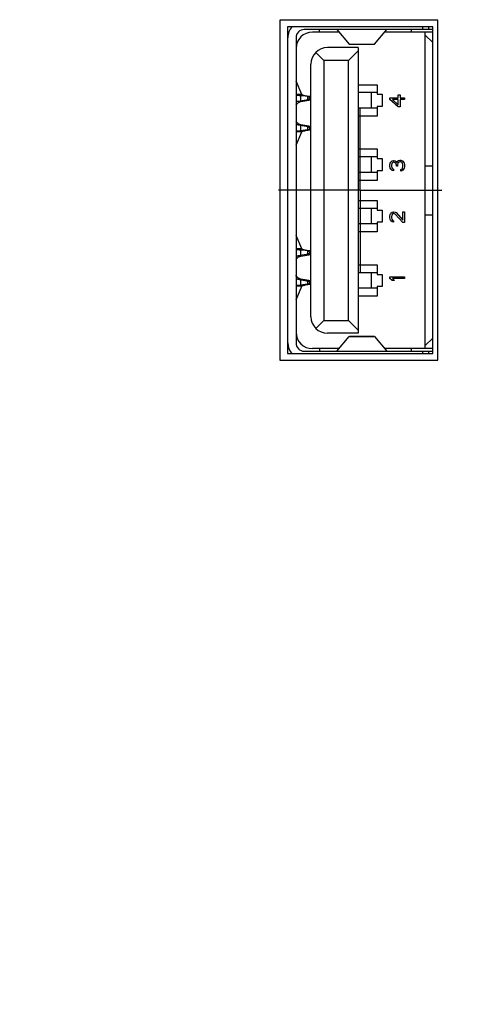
# Model space of a CAD drawing. Header units: inches. Extents: x 0.2 to 16.8, y 0.1 to 10.8.
# Tile 5 of 21: x 6.9 to 7.6, y 4.5 to 6. Entities that reach past the tile are written whole.
import ezdxf

# ---------------------------------------------------------------- set-up
doc = ezdxf.new("R2010")
doc.units = ezdxf.units.IN
doc.header["$LTSCALE"] = 0.935
doc.header["$MEASUREMENT"] = 0
doc.linetypes.add('CENTER', pattern=[0.6, 0.375, -0.075, 0.075, -0.075])
doc.layers.get('0').update_dxf_attribs({"linetype": 'CONTINUOUS'})
doc.layers.add('DEFAULT_1', color=7, linetype='CENTER')
doc.layers.add('DIMENSIONS', color=7, linetype='CONTINUOUS')
doc.styles.get("Standard").update_dxf_attribs({"font": 'txt', "width": 0.8})
doc.dimstyles.new('DIMSTYLE_1', dxfattribs={"dimtxt": 0.125, "dimasz": 0.18, "dimexe": 0.18, "dimexo": 0.0625, "dimgap": 0.09, "dimtad": 0, "dimtih": 1, "dimtoh": 1, "dimdec": 3, "dimzin": 4, "dimdsep": 46, "dimtxsty": 'STANDARD', "dimblk": '_FILLED', "dimblk1": '_FILLED', "dimblk2": '_FILLED', "dimcen": 0.09, "dimadec": 0, "dimazin": 0, "dimtp": 0.01, "dimtm": 0.01, "dimtfac": 1, "dimtdec": 3, "dimtofl": 0, "dimtmove": 0, "dimatfit": 3, "dimldrblk": '_FILLED', "dimfxl": 1, "dimtolj": 1, "dimtzin": 4, "dimarcsym": 0})

# ---------------------------------------------------------------- blocks, each defined once
blk = doc.blocks.new('*D1')
at = {"layer": 'DIMENSIONS', "color": 2, "linetype": 'CONTINUOUS'}
blk.add_line((6.1408, 5.055), (6.1408, 9.0511), dxfattribs=at)
at = {"layer": 'DIMENSIONS', "color": 2, "linetype": 'CONTINUOUS', "width": 0.8}
for s, p in [(']', (6.2033, 10.3386)), ('49.38', (6.2033, 9.8386)), ('[', (6.2033, 9.7386)), ('1.944', (6.2033, 9.1136))]:
    blk.add_text(s, height=0.125, rotation=90, dxfattribs=at).set_placement(p)
blk = doc.blocks.new('_FILLED')
at = {"color": 0, "linetype": 'BYBLOCK'}
blk.add_solid([(0, 0), (-1, 0.1736), (-1, -0.1736)], dxfattribs=at)

msp = doc.modelspace()

# ---------------------------------------------------------------- linework, layer by layer
at = {"color": 7, "linetype": 'CONTINUOUS'}
for p, q in [((7.2648, 6.0461), (7.2648, 5.5261)), ((7.5068, 6.0461), (7.2648, 6.0461)), ((7.5068, 5.5261), (7.5068, 6.0461)), ((7.2768, 6.0359), (7.2768, 5.5359)), ((7.4988, 6.0359), (7.2768, 6.0359)), ((7.4988, 6.0317), (7.3023, 6.0317)), ((7.3554, 6.0278), (7.3149, 6.0278)), ((7.3256, 6.0278), (7.3256, 6.0317)), ((7.3521, 6.0316), (7.3711, 6.0094)), ((7.4099, 6.0094), (7.4289, 6.0316)), ((7.4988, 6.0278), (7.4256, 6.0278)), ((7.4665, 6.0278), (7.4665, 6.0317)), ((7.483, 6.0359), (7.483, 6.0317)), ((7.4874, 5.5435), (7.4874, 6.0278)), ((7.4929, 6.0317), (7.4929, 6.0359)), ((7.4988, 5.5359), (7.4988, 6.0359)), ((7.2897, 6.0191), (7.2897, 5.5522)), ((7.4874, 6.023), (7.4988, 6.0117)), ((7.3323, 5.9845), (7.32, 5.9968)), ((7.385, 6.0041), (7.3378, 6.0041)), ((7.385, 5.9994), (7.3701, 5.9845)), ((7.3711, 6.0094), (7.4099, 6.0094)), ((7.3714, 6.0093), (7.3711, 6.0094)), ((7.3714, 6.0093), (7.4097, 6.0093)), ((7.385, 6.0041), (7.385, 5.5671)), ((7.4099, 6.0094), (7.4097, 6.0093)), ((7.3701, 5.9845), (7.3323, 5.9845)), ((7.3323, 5.9845), (7.3323, 5.5868)), ((7.3701, 5.5868), (7.3701, 5.9845)), ((7.3126, 5.5923), (7.3126, 5.9789)), ((7.2987, 5.9322), (7.2898, 5.9529)), ((7.385, 5.9474), (7.4138, 5.9474)), ((7.4138, 5.9474), (7.4138, 5.9327)), ((7.2987, 5.9322), (7.2897, 5.9322)), ((7.2897, 5.9216), (7.3081, 5.9248)), ((7.2973, 5.9214), (7.2897, 5.9214)), ((7.2966, 5.9308), (7.3039, 5.9308)), ((7.3071, 5.9293), (7.2966, 5.9308)), ((7.2966, 5.9308), (7.2966, 5.9228)), ((7.2973, 5.9214), (7.3126, 5.924)), ((7.3039, 5.9308), (7.3126, 5.9295)), ((7.3126, 5.9293), (7.3071, 5.9293)), ((7.3071, 5.9293), (7.3071, 5.9246)), ((7.3081, 5.9248), (7.3126, 5.9248)), ((7.4138, 5.9352), (7.385, 5.9352)), ((7.4048, 5.9352), (7.4048, 5.9116)), ((7.4138, 5.9327), (7.4216, 5.9327)), ((7.4216, 5.9327), (7.4216, 5.9142)), ((7.4334, 5.9274), (7.4461, 5.9274)), ((7.4334, 5.9246), (7.4334, 5.9274)), ((7.4461, 5.9136), (7.4334, 5.9246)), ((7.4461, 5.9246), (7.4372, 5.9246)), ((7.4372, 5.9246), (7.4461, 5.9168)), ((7.4461, 5.932), (7.4489, 5.932)), ((7.4461, 5.9274), (7.4461, 5.932)), ((7.4461, 5.9168), (7.4461, 5.9246)), ((7.4489, 5.932), (7.4489, 5.9274)), ((7.4489, 5.9274), (7.4555, 5.9274)), ((7.4555, 5.9246), (7.4489, 5.9246)), ((7.4489, 5.9246), (7.4489, 5.9136)), ((7.4555, 5.9274), (7.4555, 5.9246)), ((7.4138, 5.9116), (7.385, 5.9116)), ((7.4216, 5.9142), (7.4138, 5.9142)), ((7.4138, 5.9142), (7.4138, 5.8994)), ((7.4489, 5.9136), (7.4461, 5.9136)), ((7.4138, 5.8994), (7.385, 5.8994)), ((7.2973, 5.8861), (7.2897, 5.8861)), ((7.3081, 5.8827), (7.2897, 5.8859)), ((7.2987, 5.8753), (7.2897, 5.8753)), ((7.2898, 5.8546), (7.2987, 5.8753)), ((7.2966, 5.8847), (7.2966, 5.8767)), ((7.3071, 5.8782), (7.2966, 5.8767)), ((7.3039, 5.8767), (7.2966, 5.8767)), ((7.3126, 5.8835), (7.2973, 5.8861)), ((7.3126, 5.878), (7.3039, 5.8767)), ((7.3071, 5.8829), (7.3071, 5.8782)), ((7.3126, 5.8782), (7.3071, 5.8782)), ((7.3126, 5.8827), (7.3081, 5.8827)), ((7.385, 5.849), (7.4138, 5.849)), ((7.4138, 5.849), (7.4138, 5.8343)), ((7.4138, 5.8368), (7.385, 5.8368)), ((7.4048, 5.8368), (7.4048, 5.8132)), ((7.4138, 5.8343), (7.4216, 5.8343)), ((7.4216, 5.8343), (7.4216, 5.8158)), ((7.4349, 5.8289), (7.4367, 5.8308)), ((7.4367, 5.8308), (7.4386, 5.8312)), ((7.4386, 5.8312), (7.4395, 5.8312)), ((7.4395, 5.8312), (7.4414, 5.8308)), ((7.4414, 5.8308), (7.4428, 5.8299)), ((7.4442, 5.828), (7.4452, 5.8303)), ((7.4452, 5.8303), (7.4466, 5.8312)), ((7.4466, 5.8312), (7.4485, 5.8317)), ((7.4485, 5.8317), (7.4503, 5.8317)), ((7.4503, 5.8317), (7.4517, 5.8312)), ((7.4517, 5.8312), (7.4531, 5.8303)), ((7.4531, 5.8303), (7.4541, 5.8289)), ((7.4216, 5.8158), (7.4138, 5.8158)), ((7.4138, 5.8158), (7.4138, 5.801)), ((7.4334, 5.8239), (7.4339, 5.8271)), ((7.4334, 5.823), (7.4334, 5.8239)), ((7.4339, 5.8198), (7.4334, 5.823)), ((7.4339, 5.8271), (7.4349, 5.8289)), ((7.4349, 5.8179), (7.4339, 5.8198)), ((7.4367, 5.8161), (7.4349, 5.8179)), ((7.4363, 5.8266), (7.4358, 5.8244)), ((7.4358, 5.8244), (7.4358, 5.8225)), ((7.4358, 5.8225), (7.4363, 5.8202)), ((7.4372, 5.828), (7.4363, 5.8266)), ((7.4363, 5.8202), (7.4372, 5.8188)), ((7.4386, 5.8156), (7.4367, 5.8161)), ((7.4386, 5.8289), (7.4372, 5.828)), ((7.4372, 5.8188), (7.4386, 5.8179)), ((7.4395, 5.8289), (7.4386, 5.8289)), ((7.4386, 5.8179), (7.4386, 5.8156)), ((7.4414, 5.828), (7.4395, 5.8289)), ((7.4424, 5.8271), (7.4414, 5.828)), ((7.4433, 5.8244), (7.4424, 5.8271)), ((7.4428, 5.8299), (7.4442, 5.828)), ((7.4433, 5.8225), (7.4433, 5.8244)), ((7.4452, 5.8225), (7.4433, 5.8225)), ((7.4456, 5.8271), (7.4452, 5.8244)), ((7.4452, 5.8244), (7.4452, 5.8225)), ((7.4466, 5.8285), (7.4456, 5.8271)), ((7.4485, 5.8294), (7.4466, 5.8285)), ((7.4503, 5.8294), (7.4485, 5.8294)), ((7.4513, 5.8289), (7.4503, 5.8294)), ((7.4503, 5.8175), (7.4513, 5.8179)), ((7.4503, 5.8152), (7.4503, 5.8175)), ((7.4517, 5.8156), (7.4503, 5.8152)), ((7.4522, 5.828), (7.4513, 5.8289)), ((7.4513, 5.8179), (7.4522, 5.8188)), ((7.4531, 5.8165), (7.4517, 5.8156)), ((7.4527, 5.8271), (7.4522, 5.828)), ((7.4522, 5.8188), (7.4527, 5.8198)), ((7.4531, 5.8248), (7.4527, 5.8271)), ((7.4527, 5.8198), (7.4531, 5.8221)), ((7.4531, 5.8221), (7.4531, 5.8248)), ((7.4541, 5.8179), (7.4531, 5.8165)), ((7.4541, 5.8289), (7.455, 5.8271)), ((7.455, 5.8198), (7.4541, 5.8179)), ((7.455, 5.8271), (7.4555, 5.8253)), ((7.4555, 5.8216), (7.455, 5.8198)), ((7.4555, 5.8253), (7.4555, 5.8216)), ((7.4874, 5.8234), (7.4988, 5.8234)), ((7.4138, 5.8132), (7.385, 5.8132)), ((7.4138, 5.801), (7.385, 5.801)), ((7.385, 5.7703), (7.4138, 5.7703)), ((7.4138, 5.7703), (7.4138, 5.7555)), ((7.4138, 5.7581), (7.385, 5.7581)), ((7.4048, 5.7581), (7.4048, 5.7345)), ((7.4138, 5.7555), (7.4216, 5.7555)), ((7.4216, 5.7555), (7.4216, 5.737)), ((7.4334, 5.7461), (7.4339, 5.7488)), ((7.4334, 5.7442), (7.4334, 5.7461)), ((7.4339, 5.741), (7.4334, 5.7442)), ((7.4339, 5.7488), (7.4349, 5.7507)), ((7.4349, 5.7392), (7.4339, 5.741)), ((7.4349, 5.7507), (7.4367, 5.7525)), ((7.4363, 5.7479), (7.4358, 5.7456)), ((7.4358, 5.7456), (7.4358, 5.7438)), ((7.4358, 5.7438), (7.4363, 5.7415)), ((7.4372, 5.7493), (7.4363, 5.7479)), ((7.4363, 5.7415), (7.4372, 5.7401)), ((7.4367, 5.7525), (7.4386, 5.753)), ((7.4386, 5.7502), (7.4372, 5.7493)), ((7.4372, 5.7401), (7.4386, 5.7392)), ((7.4386, 5.753), (7.4395, 5.753)), ((7.4395, 5.7502), (7.4386, 5.7502)), ((7.4395, 5.753), (7.4414, 5.7525)), ((7.4414, 5.7493), (7.4395, 5.7502)), ((7.4414, 5.7525), (7.4428, 5.7516)), ((7.4531, 5.7364), (7.4414, 5.7493)), ((7.4428, 5.7516), (7.4531, 5.7401)), ((7.4531, 5.753), (7.4555, 5.753)), ((7.4531, 5.7401), (7.4531, 5.753)), ((7.4555, 5.753), (7.4555, 5.7364)), ((7.4988, 5.7478), (7.4874, 5.7478)), ((7.4138, 5.7345), (7.385, 5.7345)), ((7.4216, 5.737), (7.4138, 5.737)), ((7.4138, 5.737), (7.4138, 5.7223)), ((7.4367, 5.7373), (7.4349, 5.7392)), ((7.4386, 5.7369), (7.4367, 5.7373)), ((7.4386, 5.7392), (7.4386, 5.7369)), ((7.4555, 5.7364), (7.4531, 5.7364)), ((7.2987, 5.696), (7.2898, 5.7167)), ((7.4138, 5.7223), (7.385, 5.7223)), ((7.2987, 5.696), (7.2897, 5.696)), ((7.2966, 5.6946), (7.3039, 5.6946)), ((7.3071, 5.693), (7.2966, 5.6946)), ((7.2966, 5.6946), (7.2966, 5.6866)), ((7.3039, 5.6946), (7.3126, 5.6933)), ((7.2897, 5.6854), (7.3081, 5.6886)), ((7.2973, 5.6852), (7.2897, 5.6852)), ((7.2973, 5.6852), (7.3126, 5.6878)), ((7.3126, 5.693), (7.3071, 5.693)), ((7.3071, 5.693), (7.3071, 5.6884)), ((7.3081, 5.6886), (7.3126, 5.6886)), ((7.385, 5.6719), (7.4138, 5.6719)), ((7.4138, 5.6719), (7.4138, 5.6571)), ((7.2973, 5.6499), (7.2897, 5.6499)), ((7.3081, 5.6465), (7.2897, 5.6497)), ((7.3126, 5.6472), (7.2973, 5.6499)), ((7.4138, 5.6597), (7.385, 5.6597)), ((7.4048, 5.6597), (7.4048, 5.636)), ((7.4138, 5.6571), (7.4216, 5.6571)), ((7.4216, 5.6571), (7.4216, 5.6386)), ((7.4334, 5.6534), (7.4555, 5.6534)), ((7.4334, 5.6506), (7.4334, 5.6534)), ((7.4367, 5.6478), (7.4334, 5.6506)), ((7.4555, 5.6506), (7.4372, 5.6506)), ((7.4372, 5.6506), (7.4405, 5.6478)), ((7.4555, 5.6534), (7.4555, 5.6506)), ((7.2987, 5.6391), (7.2897, 5.6391)), ((7.2898, 5.6183), (7.2987, 5.6391)), ((7.2966, 5.6485), (7.2966, 5.6404)), ((7.3071, 5.642), (7.2966, 5.6404)), ((7.3039, 5.6404), (7.2966, 5.6404)), ((7.3126, 5.6418), (7.3039, 5.6404)), ((7.3071, 5.6467), (7.3071, 5.642)), ((7.3126, 5.642), (7.3071, 5.642)), ((7.3126, 5.6465), (7.3081, 5.6465)), ((7.4138, 5.636), (7.385, 5.636)), ((7.4216, 5.6386), (7.4138, 5.6386)), ((7.4138, 5.6386), (7.4138, 5.6238)), ((7.4405, 5.6478), (7.4367, 5.6478)), ((7.4138, 5.6238), (7.385, 5.6238)), ((7.32, 5.5745), (7.3323, 5.5868)), ((7.3323, 5.5868), (7.3701, 5.5868)), ((7.3701, 5.5868), (7.385, 5.5719)), ((7.385, 5.5671), (7.3378, 5.5671)), ((7.3521, 5.5396), (7.3711, 5.5619)), ((7.3711, 5.5619), (7.3714, 5.562)), ((7.3711, 5.5619), (7.4099, 5.5619)), ((7.4097, 5.562), (7.3714, 5.562)), ((7.4097, 5.562), (7.4099, 5.5619)), ((7.4099, 5.5619), (7.4289, 5.5396)), ((7.4988, 5.5596), (7.4874, 5.5482)), ((7.2768, 5.5359), (7.4988, 5.5359)), ((7.3023, 5.5396), (7.4988, 5.5396)), ((7.3554, 5.5435), (7.3149, 5.5435)), ((7.3256, 5.5435), (7.3256, 5.5396)), ((7.4988, 5.5435), (7.4256, 5.5435)), ((7.4665, 5.5396), (7.4665, 5.5435)), ((7.483, 5.5396), (7.483, 5.5359)), ((7.4929, 5.5359), (7.4929, 5.5396)), ((7.2648, 5.5261), (7.5068, 5.5261))]:
    msp.add_line(p, q, dxfattribs=at)
for centre, radius, start, end in [((7.3023, 6.0191), 0.0251, 137.8124, 180), ((7.3023, 6.0191), 0.0126, 90, 180), ((7.3149, 6.0026), 0.0252, 90, 180), ((7.3378, 5.9789), 0.0252, 90, 180), ((7.3378, 5.5923), 0.0252, 180, 270), ((7.3149, 5.5687), 0.0252, 180, 270), ((7.3023, 5.5522), 0.0251, 180, 220.7752), ((7.3023, 5.5522), 0.0126, 180, 270)]:
    msp.add_arc(centre, radius, start, end, dxfattribs=at)
for points, knots in [([(7.2896, 5.9159), (7.2899, 5.9164), (7.2911, 5.918), (7.2935, 5.9202), (7.296, 5.9212), (7.2973, 5.9214)], [0, 0, 0, 0, 0.180597, 0.608649, 1, 1, 1, 1]), ([(7.2897, 5.9315), (7.2906, 5.9314), (7.293, 5.9313), (7.2952, 5.931), (7.2966, 5.9308)], [0, 0, 0, 0, 0.398031, 1, 1, 1, 1]), ([(7.2987, 5.9322), (7.2988, 5.9319), (7.2998, 5.9316), (7.3015, 5.9312), (7.303, 5.931), (7.3039, 5.9308)], [0, 0, 0, 0, 0.161119, 0.500885, 1, 1, 1, 1]), ([(7.3071, 5.9293), (7.3078, 5.9291), (7.309, 5.9288), (7.3104, 5.9279), (7.3107, 5.927), (7.3107, 5.9267)], [0, 0, 0, 0, 0.451827, 0.807381, 1, 1, 1, 1]), ([(7.3107, 5.9267), (7.3107, 5.9266), (7.3106, 5.9261), (7.3097, 5.9252), (7.3087, 5.9249), (7.3081, 5.9248)], [0, 0, 0, 0, 0.097208, 0.483971, 1, 1, 1, 1]), ([(7.2973, 5.8861), (7.296, 5.8863), (7.2935, 5.8873), (7.2911, 5.8895), (7.2899, 5.8911), (7.2896, 5.8916)], [0, 0, 0, 0, 0.391358, 0.819415, 1, 1, 1, 1]), ([(7.2966, 5.8767), (7.2952, 5.8765), (7.293, 5.8762), (7.2906, 5.8761), (7.2897, 5.876)], [0, 0, 0, 0, 0.601969, 1, 1, 1, 1]), ([(7.3039, 5.8767), (7.303, 5.8765), (7.3015, 5.8763), (7.2998, 5.8759), (7.2988, 5.8756), (7.2987, 5.8753)], [0, 0, 0, 0, 0.499123, 0.838885, 1, 1, 1, 1]), ([(7.3071, 5.8782), (7.3078, 5.8784), (7.309, 5.8787), (7.3104, 5.8796), (7.3107, 5.8805), (7.3107, 5.8808)], [0, 0, 0, 0, 0.452029, 0.80774, 1, 1, 1, 1]), ([(7.3107, 5.8808), (7.3107, 5.8809), (7.3106, 5.8814), (7.3097, 5.8823), (7.3087, 5.8826), (7.3081, 5.8827)], [0, 0, 0, 0, 0.096822, 0.483757, 1, 1, 1, 1]), ([(7.2897, 5.6953), (7.2906, 5.6952), (7.293, 5.6951), (7.2952, 5.6948), (7.2966, 5.6946)], [0, 0, 0, 0, 0.398031, 1, 1, 1, 1]), ([(7.2987, 5.696), (7.2988, 5.6957), (7.2998, 5.6954), (7.3015, 5.695), (7.303, 5.6947), (7.3039, 5.6946)], [0, 0, 0, 0, 0.161119, 0.500885, 1, 1, 1, 1]), ([(7.2896, 5.6797), (7.2899, 5.6802), (7.2911, 5.6818), (7.2935, 5.684), (7.296, 5.685), (7.2973, 5.6852)], [0, 0, 0, 0, 0.180597, 0.608649, 1, 1, 1, 1]), ([(7.3071, 5.693), (7.3078, 5.6929), (7.309, 5.6926), (7.3104, 5.6917), (7.3107, 5.6908), (7.3107, 5.6905)], [0, 0, 0, 0, 0.451827, 0.807381, 1, 1, 1, 1]), ([(7.3107, 5.6905), (7.3107, 5.6904), (7.3106, 5.6899), (7.3097, 5.6889), (7.3087, 5.6887), (7.3081, 5.6886)], [0, 0, 0, 0, 0.097208, 0.483971, 1, 1, 1, 1]), ([(7.2973, 5.6499), (7.296, 5.6501), (7.2935, 5.6511), (7.2911, 5.6533), (7.2899, 5.6549), (7.2896, 5.6553)], [0, 0, 0, 0, 0.391358, 0.819415, 1, 1, 1, 1]), ([(7.2966, 5.6404), (7.2952, 5.6402), (7.293, 5.64), (7.2906, 5.6399), (7.2897, 5.6398)], [0, 0, 0, 0, 0.601969, 1, 1, 1, 1]), ([(7.3039, 5.6404), (7.303, 5.6403), (7.3015, 5.6401), (7.2998, 5.6397), (7.2988, 5.6394), (7.2987, 5.6391)], [0, 0, 0, 0, 0.499123, 0.838885, 1, 1, 1, 1]), ([(7.3071, 5.642), (7.3078, 5.6421), (7.309, 5.6425), (7.3104, 5.6433), (7.3107, 5.6442), (7.3107, 5.6445)], [0, 0, 0, 0, 0.452029, 0.80774, 1, 1, 1, 1]), ([(7.3107, 5.6445), (7.3107, 5.6446), (7.3106, 5.6452), (7.3097, 5.6461), (7.3087, 5.6464), (7.3081, 5.6465)], [0, 0, 0, 0, 0.096822, 0.483757, 1, 1, 1, 1])]:
    msp.add_open_spline(points, degree=3, knots=knots, dxfattribs=at)
at = {"layer": 'DEFAULT_1', "color": 7, "linetype": 'CENTER'}
for q in [(7.3878, 5.911), (7.2627, 5.7859), (7.5129, 5.7859), (7.3878, 5.6608)]:
    msp.add_line((7.3878, 5.7859), q, dxfattribs=at)

# ---------------------------------------------------------------- dimensions: what is measured, and where the dimension line sits
at = {"layer": 'DIMENSIONS', "color": 2, "linetype": 'CONTINUOUS'}
dim = msp.add_ordinate_dim(feature_location=(6.1408, 5.055), offset=(0, 3.9961), dtype=1, origin=(8.0848, 3.4202), dimstyle='DIMSTYLE_1', dxfattribs=at)
dim.commit()
dim.dimension.update_dxf_attribs({"geometry": '*D1', "text_midpoint": (6.1408, 9.7761)})

doc.saveas('drawing.dxf')
